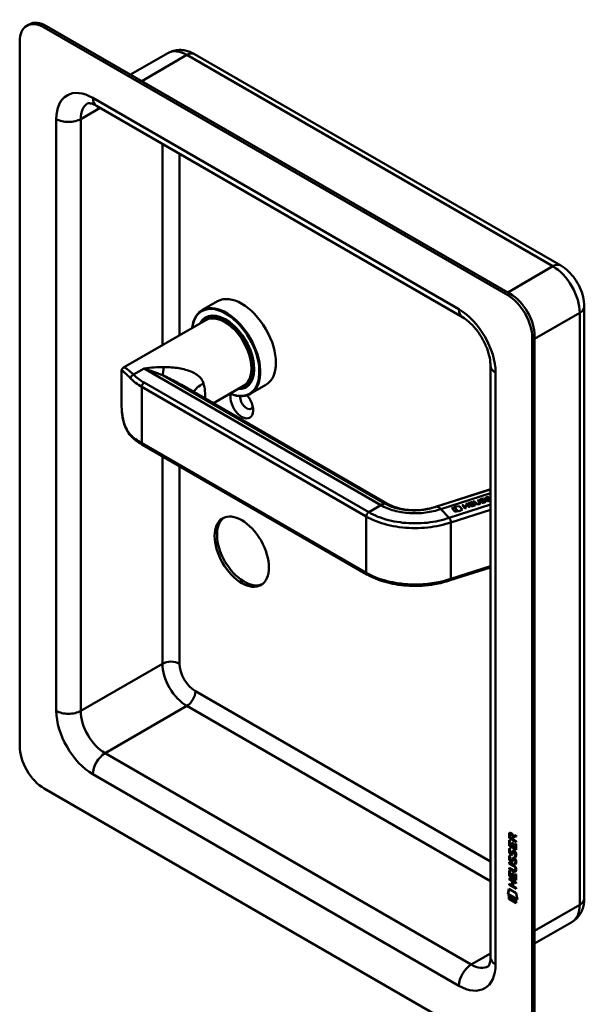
# Model space of a CAD drawing. Header units: millimetres. Extents: x 20 to 833, y 20 to 574.
# Tile 4 of 6: x 365 to 430, y 85 to 199. Entities that reach past the tile are written whole.
import ezdxf

# ---------------------------------------------------------------- set-up
doc = ezdxf.new("R2010")
doc.units = ezdxf.units.MM
doc.header["$LTSCALE"] = 2
doc.layers.add('Sichtbare Kanten(DIN)', color=7, linetype='Continuous', lineweight=50)
doc.layers.add('Sichtbare tangentiale Kanten(DIN)', color=7, linetype='Continuous', lineweight=50)

msp = doc.modelspace()

# ---------------------------------------------------------------- linework, layer by layer
at = {"layer": 'Sichtbare Kanten(DIN)'}
for p, q in [((365.6084, 198.3797), (365.8913, 198.543)), ((421.3485, 167.1547), (367.6084, 198.1816)), ((421.6314, 167.318), (367.8913, 198.3449)), ((364.78, 196.5486), (364.78, 114.8989)), ((377.6334, 192.7203), (381.9547, 195.2152)), ((427.4811, 170.5915), (385.0547, 195.0864)), ((416.1059, 164.6062), (373.6795, 189.1011)), ((387.7187, 166.4523), (385.9085, 165.4072)), ((430.2196, 97.2626), (430.2196, 165.8483)), ((386.465, 164.5738), (386.2953, 164.4758)), ((386.3388, 164.27), (376.8138, 158.7707)), ((424.177, 80.6061), (424.177, 162.2557)), ((424.4598, 80.7694), (424.4598, 162.419)), ((419.3485, 90.404), (419.3485, 158.9898)), ((376.579, 158.2956), (376.579, 154.7861)), ((384.7334, 158.2624), (384.7333, 158.2624)), ((383.5488, 156.764), (407.4648, 142.9561)), ((390.7388, 156.6489), (387.2434, 154.6309)), ((391.065, 156.6064), (390.8953, 156.5084)), ((393.3187, 156.7528), (391.5085, 155.7077)), ((379.005, 149.8252), (405.0265, 134.8016)), ((419.3485, 144.669), (413.0268, 142.6458)), ((419.123, 143.778), (419.1435, 143.7249)), ((419.123, 143.778), (419.123, 143.7714)), ((419.123, 143.7714), (419.141, 143.7247)), ((419.2812, 143.8589), (419.3485, 143.8805)), ((419.3485, 143.7888), (419.2812, 143.8589)), ((419.286, 143.8539), (419.3485, 143.8739)), ((415.1497, 142.63), (415.7064, 142.7276)), ((415.6559, 142.1028), (415.1497, 142.63)), ((415.1551, 142.6244), (415.7064, 142.7211)), ((415.7064, 142.7276), (416.095, 142.3228)), ((415.7064, 142.7276), (415.7064, 142.7211)), ((415.7064, 142.7211), (416.0908, 142.3207)), ((416.0524, 142.8259), (416.1403, 142.854)), ((416.422, 142.4409), (416.0524, 142.8259)), ((416.0572, 142.8209), (416.1403, 142.8475)), ((416.1403, 142.854), (416.301, 142.6866)), ((416.1403, 142.854), (416.1403, 142.8475)), ((416.1403, 142.8475), (416.301, 142.6801)), ((416.301, 142.6866), (416.6643, 142.8029)), ((416.301, 142.6801), (416.6643, 142.7964)), ((416.301, 142.6866), (416.301, 142.6801)), ((416.7104, 142.7549), (416.3471, 142.6386)), ((416.3471, 142.6386), (416.5099, 142.4691)), ((416.3471, 142.6386), (416.3471, 142.6321)), ((416.3471, 142.6321), (416.5051, 142.4675)), ((416.5036, 142.9703), (416.5916, 142.9984)), ((416.6643, 142.8029), (416.5036, 142.9703)), ((416.5084, 142.9653), (416.5916, 142.9919)), ((416.5916, 142.9984), (416.9611, 142.6135)), ((416.5916, 142.9984), (416.5916, 142.9919)), ((416.5916, 142.9919), (416.9563, 142.6119)), ((416.6643, 142.8029), (416.6643, 142.7964)), ((416.8732, 142.5853), (416.7104, 142.7549)), ((416.7768, 143.0575), (417.2442, 143.2071)), ((417.1463, 142.6725), (416.7768, 143.0575)), ((416.7816, 143.0525), (417.2442, 143.2005)), ((417.2893, 143.1601), (416.9098, 143.0387)), ((416.9098, 143.0387), (417.0254, 142.9182)), ((416.9098, 143.0387), (416.9098, 143.0322)), ((416.9098, 143.0322), (417.0254, 142.9117)), ((417.0254, 142.9182), (417.3629, 143.0262)), ((417.0254, 142.9117), (417.3629, 143.0197)), ((417.0254, 142.9182), (417.0254, 142.9117)), ((417.408, 142.9793), (417.0705, 142.8713)), ((417.0705, 142.8713), (417.1892, 142.7476)), ((417.0705, 142.8713), (417.0705, 142.8648)), ((417.0705, 142.8648), (417.1892, 142.7411)), ((417.6185, 142.8236), (417.1463, 142.6725)), ((417.1892, 142.7476), (417.5734, 142.8706)), ((417.1892, 142.7411), (417.5734, 142.864)), ((417.1892, 142.7476), (417.1892, 142.7411)), ((417.2442, 143.2071), (417.2893, 143.1601)), ((417.2442, 143.2071), (417.2442, 143.2005)), ((417.2442, 143.2005), (417.2845, 143.1586)), ((417.3629, 143.0262), (417.408, 142.9793)), ((417.3629, 143.0262), (417.3629, 143.0197)), ((417.3629, 143.0197), (417.4032, 142.9778)), ((417.3774, 143.2497), (417.4654, 143.2778)), ((417.5902, 143.0281), (417.3774, 143.2497)), ((417.3822, 143.2447), (417.4654, 143.2713)), ((417.4654, 143.2778), (417.6812, 143.053)), ((417.4654, 143.2778), (417.4654, 143.2713)), ((417.4654, 143.2713), (417.6812, 143.0465)), ((417.5734, 142.8706), (417.6185, 142.8236)), ((417.5734, 142.8706), (417.5734, 142.864)), ((417.5734, 142.864), (417.6137, 142.8221)), ((417.8287, 143.3941), (417.9166, 143.4222)), ((418.0446, 143.1693), (417.8287, 143.3941)), ((417.8335, 143.3891), (417.9166, 143.4157)), ((417.9166, 143.4222), (418.1294, 143.2006)), ((417.9166, 143.4222), (417.9166, 143.4157)), ((417.9166, 143.4157), (418.1294, 143.1941)), ((417.9755, 142.9921), (417.9777, 142.9929)), ((417.9755, 142.9856), (417.9777, 142.9863)), ((418.0883, 143.0869), (418.0883, 143.0804)), ((418.2172, 143.4225), (418.2172, 143.416)), ((418.2441, 143.4619), (418.241, 143.4597)), ((418.296, 143.3636), (418.296, 143.3571)), ((418.3098, 143.3626), (418.3151, 143.3624)), ((418.3098, 143.356), (418.3151, 143.3558)), ((418.5291, 143.5879), (418.5495, 143.5348)), ((418.5291, 143.5879), (418.5291, 143.5814)), ((418.5291, 143.5814), (418.5471, 143.5346)), ((418.7081, 143.3057), (418.7066, 143.3072)), ((418.7211, 143.2761), (418.7211, 143.2696)), ((418.8112, 143.6126), (418.8112, 143.6061)), ((418.838, 143.652), (418.8349, 143.6497)), ((418.8899, 143.5537), (418.8899, 143.5472)), ((418.9037, 143.5527), (418.9091, 143.5525)), ((418.9037, 143.5461), (418.9091, 143.5459)), ((419.302, 143.4957), (419.3005, 143.4973)), ((419.315, 143.4662), (419.315, 143.4596)), ((414.8762, 142.4615), (415.1426, 142.5468)), ((415.2637, 142.058), (414.8762, 142.4615)), ((414.881, 142.4565), (415.1426, 142.5402)), ((415.1426, 142.5468), (415.53, 142.1432)), ((415.1426, 142.5468), (415.1426, 142.5402)), ((415.1426, 142.5402), (415.5252, 142.1417)), ((415.53, 142.1432), (415.2637, 142.058)), ((416.095, 142.3228), (415.6559, 142.1028)), ((416.5099, 142.4691), (416.422, 142.4409)), ((416.9611, 142.6135), (416.8732, 142.5853)), ((414.678, 134.1188), (419.3485, 135.6135)), ((367.6084, 110), (421.3485, 78.9731)), ((421.5474, 104.6921), (421.5049, 104.6676)), ((421.5049, 104.2386), (421.5049, 104.6676)), ((421.5473, 104.2631), (421.5049, 104.2386)), ((422.3134, 103.7726), (421.5049, 104.2386)), ((421.5055, 103.3466), (421.5051, 104.0014)), ((421.5051, 104.0014), (421.6036, 103.9446)), ((421.5473, 104.2631), (421.5474, 104.6921)), ((422.3133, 103.8216), (421.5473, 104.2631)), ((421.5479, 103.3711), (421.5475, 103.977)), ((421.6035, 104.5965), (421.6037, 104.3063)), ((421.6036, 103.9446), (421.6039, 103.413)), ((421.6037, 104.3063), (421.8915, 104.1404)), ((421.6909, 104.7467), (421.6485, 104.7222)), ((421.8915, 104.1404), (421.8913, 104.4306)), ((421.9339, 104.1649), (421.8915, 104.1404)), ((421.9339, 104.1649), (421.9337, 104.4551)), ((421.9751, 104.5002), (422.3128, 104.5639)), ((422.3129, 104.4221), (421.9902, 104.3613)), ((422.0326, 104.3857), (421.9902, 104.3613)), ((421.9902, 104.3613), (421.9904, 104.0834)), ((421.9904, 104.0834), (422.3133, 103.8973)), ((422.3129, 104.4386), (422.0326, 104.3857)), ((422.3128, 104.5639), (422.3129, 104.4221)), ((422.3133, 103.8973), (422.3134, 103.7726)), ((421.5479, 103.3711), (421.5055, 103.3466)), ((422.314, 102.8805), (421.5055, 103.3466)), ((422.314, 102.9295), (421.5479, 103.3711)), ((421.5544, 103.0657), (421.6503, 102.9778)), ((421.6039, 103.413), (421.857, 103.2671)), ((421.857, 103.2671), (421.8567, 103.7399)), ((421.8567, 103.7399), (421.9552, 103.6831)), ((421.8994, 103.2916), (421.857, 103.2671)), ((421.8994, 103.2916), (421.8991, 103.7154)), ((421.9552, 103.6831), (421.9555, 103.2103)), ((421.9555, 103.2103), (422.2154, 103.0605)), ((422.215, 103.5987), (422.3136, 103.5419)), ((422.2154, 103.0605), (422.215, 103.5987)), ((422.2578, 103.085), (422.2154, 103.0605)), ((422.2578, 103.085), (422.2575, 103.5742)), ((422.3136, 103.5419), (422.314, 102.8805)), ((421.555, 102.2337), (421.6508, 102.1457)), ((421.6106, 102.5985), (421.6126, 102.5917)), ((421.6112, 101.7665), (421.6132, 101.7596)), ((421.8349, 102.4694), (421.7925, 102.4449)), ((421.8355, 101.6374), (421.7931, 101.6129)), ((421.8377, 102.4711), (421.7952, 102.4466)), ((421.8382, 101.6391), (421.7958, 101.6146)), ((421.804, 102.4552), (421.8071, 102.459)), ((421.8046, 101.6232), (421.8077, 101.6269)), ((421.8465, 102.4797), (421.8495, 102.4835)), ((421.847, 101.6477), (421.8501, 101.6514)), ((422.069, 102.689), (422.0266, 102.6646)), ((422.0696, 101.857), (422.0272, 101.8325)), ((422.1, 102.6527), (422.0967, 102.6546)), ((422.1006, 101.8207), (422.0973, 101.8226)), ((422.1425, 102.6772), (422.1, 102.6527)), ((422.143, 101.8452), (422.1006, 101.8207)), ((422.1425, 102.6772), (422.1391, 102.6791)), ((422.143, 101.8452), (422.1397, 101.8471)), ((422.1975, 102.1286), (422.1551, 102.1041)), ((421.5069, 101.3119), (421.5068, 101.4351)), ((421.5068, 101.4351), (421.9723, 101.1667)), ((421.5493, 101.3364), (421.5069, 101.3119)), ((421.9791, 101.0397), (421.5069, 101.3119)), ((421.5073, 100.6797), (421.5072, 100.8029)), ((421.5072, 100.8029), (421.9795, 100.5307)), ((421.5497, 100.7042), (421.5073, 100.6797)), ((421.9728, 100.4114), (421.5073, 100.6797)), ((421.5079, 99.8383), (421.5075, 100.4931)), ((421.5075, 100.4931), (421.606, 100.4363)), ((421.5493, 101.3364), (421.5492, 101.4106)), ((422.0216, 101.0642), (421.5493, 101.3364)), ((421.5497, 100.7042), (421.5497, 100.7785)), ((422.0152, 100.4359), (421.5497, 100.7042)), ((421.5503, 99.8628), (421.5499, 100.4687)), ((421.606, 100.4363), (421.6064, 99.9047)), ((422.1981, 101.2966), (422.1556, 101.2721)), ((422.2162, 100.5151), (422.1738, 100.4906)), ((422.2284, 100.6398), (422.2284, 100.643)), ((422.2708, 100.6643), (422.2708, 100.6675)), ((421.5078, 99.4561), (421.5077, 99.5793)), ((421.5077, 99.5793), (422.3162, 99.1132)), ((421.5502, 99.4806), (421.5078, 99.4561)), ((421.8594, 99.2534), (421.5078, 99.4561)), ((421.5503, 99.8628), (421.5079, 99.8383)), ((422.3164, 99.3722), (421.5079, 99.8383)), ((421.5502, 99.4806), (421.5502, 99.5548)), ((421.9018, 99.2779), (421.5502, 99.4806)), ((422.3164, 99.4212), (421.5503, 99.8628)), ((421.6064, 99.9047), (421.8594, 99.7588)), ((421.8594, 99.7588), (421.8591, 100.2316)), ((421.8591, 100.2316), (421.9576, 100.1748)), ((421.9018, 99.7833), (421.8594, 99.7588)), ((421.9018, 99.2779), (421.8594, 99.2534)), ((421.9018, 99.7833), (421.9015, 100.2071)), ((421.9022, 98.769), (421.9018, 99.2779)), ((421.9576, 100.1748), (421.958, 99.702)), ((421.958, 99.702), (422.2178, 99.5523)), ((422.2174, 100.0904), (422.316, 100.0336)), ((422.2178, 99.5523), (422.2174, 100.0904)), ((422.2602, 99.5768), (422.2178, 99.5523)), ((422.2602, 99.5768), (422.2599, 100.066)), ((422.316, 100.0336), (422.3164, 99.3722)), ((421.3596, 97.7412), (421.4885, 98.3636)), ((421.4021, 97.7657), (421.5219, 98.3444)), ((421.4885, 98.3636), (422.3388, 97.8735)), ((421.5082, 98.9471), (421.8597, 98.7445)), ((421.5082, 98.824), (421.5082, 98.9471)), ((421.5507, 98.8485), (421.5082, 98.824)), ((422.3168, 98.3579), (421.5082, 98.824)), ((421.5507, 98.8485), (421.5506, 98.9227)), ((422.3167, 98.4069), (421.5507, 98.8485)), ((421.8597, 98.7445), (421.8594, 99.2534)), ((421.9022, 98.769), (421.8597, 98.7445)), ((422.0026, 99.2198), (421.9602, 99.1953)), ((422.3163, 98.99), (421.9602, 99.1953)), ((421.9602, 99.1953), (421.9605, 98.6864)), ((421.9605, 98.6864), (422.3167, 98.4811)), ((422.3163, 99.039), (422.0026, 99.2198)), ((422.3162, 99.1132), (422.3163, 98.99)), ((422.3167, 98.4811), (422.3168, 98.3579)), ((421.4021, 97.7657), (421.3596, 97.7412)), ((422.467, 97.1029), (421.3596, 97.7412)), ((422.458, 97.157), (421.4021, 97.7657)), ((421.49, 97.1999), (421.4897, 97.573)), ((421.4897, 97.573), (422.3374, 97.0844)), ((421.5324, 97.2244), (421.49, 97.1999)), ((422.3376, 96.7113), (421.49, 97.1999)), ((421.5324, 97.2244), (421.5322, 97.5485)), ((422.3376, 96.7602), (421.5324, 97.2244)), ((422.3374, 97.0844), (422.3376, 96.7113)), ((422.3388, 97.8735), (422.467, 97.1029)), ((424.4598, 92.0186), (428.7811, 94.5135))]:
    msp.add_line(p, q, dxfattribs=at)
for centre, major_axis, ratio, start_param, end_param in [((367.6084, 194.9156), (-2, 3.4641), 0.57735027, 5.49778714, 7.06858347), ((367.8913, 195.0789), (-2, 3.4641), 0.57735027, 5.49778714, 6.28318531), ((390.5187, 161.6025), (-2.8, 4.8497), 0.57735027, 3.14159267, 6.28318531), ((421.3485, 163.8887), (2, -3.4641), 0.57735027, 0.78539816, 2.35619449), ((421.6314, 164.052), (-2, 3.4641), 0.57735027, 3.92699082, 5.49778714), ((388.7085, 160.5574), (2.8, -4.8497), 0.57735027, 5.61623896, 10.09172431), ((388.6519, 160.5248), (-2.76, 4.7805), 0.57735027, 2.49327607, 6.93150189), ((388.6519, 160.5248), (2.34, -4.053), 0.57735027, 5.93552067, 9.7724426), ((388.5953, 160.4921), (2.3, -3.9837), 0.57735027, 5.98722239, 9.72074088), ((388.5388, 160.4594), (-2.26, 3.9144), 0.57735027, 2.91065117, 6.51412679), ((388.6802, 160.5411), (-2.32, 4.0184), 0.57735027, 5.50208825, 6.53893785), ((388.8216, 160.6227), (-2.32, 4.0184), 0.57735027, 0.03048346, 0.13720341), ((388.5388, 160.4594), (-2.2, 3.8105), 0.57735027, 3.14159265, 6.28318531), ((388.765, 160.5901), (-2.3, 3.9837), 0.57735027, 6.06313288, 6.28318531), ((388.6802, 160.5411), (2.32, -4.0184), 0.57735027, 6.02743276, 7.06428236), ((388.8216, 160.6227), (2.32, -4.0184), 0.57735027, 6.14598189, 6.25270185), ((388.765, 160.5901), (2.3, -3.9837), 0.57735027, 0, 0.22005243), ((390.5187, 154.5807), (0.93, -1.6108), 0.57735027, 3.65889986, 8.13845164), ((391.0844, 154.9073), (0.53, -0.918), 0.57735027, 3.79623485, 6.73908916), ((418.1878, 143.8916), (-0.513, -0.9289), 0.57044005, 6.10773406, 6.82607341), ((419.5662, 147.629), (-1.792, -4.6392), 0.21759391, 6.18185342, 6.45678642), ((419.5662, 147.6224), (-1.792, -4.6392), 0.21759391, 6.18185342, 6.45678642), ((416.5451, 143.3656), (1.6408, -0.2935), 0.23100168, 5.87236943, 6.59083334), ((416.5451, 143.3591), (1.6408, -0.2935), 0.23100168, 0.04965528, 0.30764804), ((418.5287, 143.4206), (0.3115, -0.0022), 0.31273393, 2.75079213, 3.20862344), ((418.5287, 143.414), (0.3115, -0.0022), 0.31273393, 3.14375435, 3.20862344), ((419.2018, 143.5309), (0.9803, 0.1007), 0.13065584, 2.85365938, 2.91280036), ((418.3079, 143.3723), (0.0452, -0.0025), 0.2117073, 4.45738224, 4.76546038), ((418.3079, 143.3657), (0.0452, -0.0025), 0.2117073, 4.45738224, 4.76546038), ((418.2301, 143.2684), (0.491, 0.0083), 0.26544449, 5.98741042, 6.50910321), ((418.2301, 143.2618), (0.491, 0.0083), 0.26544449, 5.98741042, 6.27868495), ((419.1196, 143.611), (-0.3084, 0.0017), 0.31401218, 5.89000376, 6.35029747), ((419.1196, 143.6045), (-0.3084, 0.0017), 0.31401218, 0.00176756, 0.06711216), ((419.7271, 143.7141), (-0.912, -0.0943), 0.13647135, 5.98293984, 6.04389921), ((418.9019, 143.5623), (-0.0452, 0.0025), 0.21170729, 1.31578959, 1.62386773), ((418.9019, 143.5558), (-0.0452, 0.0025), 0.21170729, 1.31578959, 1.62386773), ((418.8234, 143.4584), (-0.4916, -0.0083), 0.26524189, 2.84596551, 3.36735331), ((418.8234, 143.4519), (-0.4916, -0.0083), 0.26524189, 2.84596551, 3.13710183), ((390.8015, 137.5975), (-2.23, 3.8625), 0.57735027, 0.06346023, 3.07813242), ((367.6084, 113.2659), (-2, 3.4641), 0.57735027, 0.78539816, 2.35619449), ((421.9372, 104.1521), (0.2856, -0.5718), 0.30180534, 2.71345141, 3.68619586), ((421.9796, 104.1766), (0.2856, -0.5718), 0.30180534, 2.71345141, 3.15983227), ((421.5433, 104.3524), (-0.0333, -0.5228), 0.85384469, 1.91141321, 2.74222074), ((421.9672, 103.4091), (-0.2768, -0.9181), 0.28071951, 5.81130809, 5.87226747), ((421.992, 102.6438), (-0.3024, -0.9831), 0.26985132, 5.83210382, 5.89124479), ((421.821, 102.7367), (-0.059, -0.2996), 0.72085471, 5.35322263, 5.81351633), ((421.8238, 101.9062), (-0.0619, -0.3012), 0.72176837, 5.36183993, 5.81967124), ((421.7875, 102.4727), (-0.0247, -0.0326), 0.58314847, 1.16585626, 1.4739344), ((421.7881, 101.6407), (-0.0247, -0.0326), 0.58314848, 1.16585625, 1.47393439), ((421.8299, 102.4972), (-0.0247, -0.0326), 0.58314847, 1.16585626, 1.4739344), ((421.8305, 101.6652), (-0.0247, -0.0326), 0.58314848, 1.16585625, 1.47393439), ((421.9142, 102.2087), (-0.1444, -0.4628), 0.61391717, 2.46783153, 2.98921933), ((421.9151, 101.3772), (-0.1439, -0.4623), 0.61422406, 2.46708593, 2.98877872), ((421.9566, 102.2332), (-0.1444, -0.4628), 0.61391717, 2.46783153, 2.98921933), ((421.9576, 101.4017), (-0.1439, -0.4623), 0.61422406, 2.46708593, 2.98877872), ((420.8936, 100.2611), (1.3873, 0.5672), 0.64287829, 6.02737621, 6.74584012), ((420.8915, 102.5629), (1.3553, -2.2), 0.2164349, 5.90243854, 6.62077789), ((415.5916, 110.9381), (6.5848, -10.4459), 0.07941627, 6.13376603, 6.40869903), ((420.934, 102.5874), (1.3553, -2.2), 0.2164349, 5.90243854, 6.23321416), ((415.634, 110.9626), (6.5848, -10.4459), 0.07941627, 6.28009825, 6.40869903)]:
    msp.add_ellipse(centre, major_axis=major_axis, ratio=ratio, start_param=start_param, end_param=end_param, dxfattribs=at)
msp.add_ellipse((390.5187, 137.4342), major_axis=(-2.23, 3.8625), ratio=0.57735027, dxfattribs=at)
for points, knots in [([(385.0547, 195.0864), (384.8878, 195.1828), (384.7125, 195.269), (384.3427, 195.4148), (384.1481, 195.4746), (383.7384, 195.5574), (383.5231, 195.5804), (383.0774, 195.5755), (382.847, 195.5472), (382.3901, 195.4277), (382.1642, 195.3361), (381.9547, 195.2152)], [1.570796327, 1.570796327, 1.570796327, 1.570796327, 1.727875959, 1.727875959, 1.884955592, 1.884955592, 2.042035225, 2.042035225, 2.199114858, 2.199114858, 2.35619449, 2.35619449, 2.35619449, 2.35619449]), ([(373.6795, 189.1011), (373.5359, 189.184), (373.4015, 189.2483), (373.1623, 189.3427), (373.0575, 189.3727), (372.8867, 189.4072), (372.821, 189.4118), (372.7297, 189.4108), (372.7043, 189.4056), (372.6794, 189.3991), (372.6795, 189.3982), (372.6795, 189.3982)], [1.570796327, 1.570796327, 1.570796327, 1.570796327, 1.727875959, 1.727875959, 1.884955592, 1.884955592, 2.042035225, 2.042035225, 2.199114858, 2.199114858, 2.35619449, 2.35619449, 2.35619449, 2.35619449]), ([(430.2196, 165.8483), (430.2196, 166.2339), (430.1683, 166.6114), (429.9899, 167.3482), (429.8623, 167.7075), (429.5433, 168.3988), (429.3517, 168.7306), (428.9126, 169.3525), (428.6652, 169.6427), (428.1163, 170.1655), (427.815, 170.3987), (427.4811, 170.5915)], [0, 0, 0, 0, 0.31415927, 0.31415927, 0.62831853, 0.62831853, 0.9424778, 0.9424778, 1.25663706, 1.25663706, 1.57079633, 1.57079633, 1.57079633, 1.57079633]), ([(419.3485, 158.9898), (419.3485, 159.2506), (419.3198, 159.5542), (419.1893, 160.2268), (419.0839, 160.5983), (418.7945, 161.3661), (418.6077, 161.7627), (418.1699, 162.5278), (417.9182, 162.8957), (417.3859, 163.553), (417.1056, 163.8431), (416.5784, 164.3004), (416.331, 164.4762), (416.1059, 164.6062)], [0, 0, 0, 0, 0.2471265, 0.2471265, 0.50760913, 0.50760913, 0.77855804, 0.77855804, 1.053397, 1.053397, 1.32461508, 1.32461508, 1.57079633, 1.57079633, 1.57079633, 1.57079633]), ([(376.5792, 158.3018), (376.5792, 158.3572), (376.5806, 158.4182), (376.6173, 158.5418), (376.6374, 158.5896), (376.704, 158.6862), (376.7557, 158.7364), (376.8146, 158.7704)], [0, 0, 0, 0, 0.133471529, 0.133471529, 0.204674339, 0.204674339, 0.280520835, 0.280520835, 0.280520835, 0.280520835]), ([(377.6844, 150.8287), (377.4592, 151.0597), (377.2699, 151.3453), (376.9524, 152.0137), (376.8299, 152.4099), (376.6451, 153.3256), (376.5965, 153.8658), (376.5803, 154.53), (376.579, 154.6459), (376.5789, 154.7623)], [0.00602369, 0.00602369, 0.00602369, 0.00602369, 0.3206976, 0.3206976, 0.6697709, 0.6697709, 1.08849155, 1.08849155, 1.17641264, 1.17641264, 1.17641264, 1.17641264]), ([(379.005, 149.8252), (378.9042, 149.8833), (378.806, 149.9432), (378.6147, 150.0661), (378.5216, 150.1291), (378.341, 150.2584), (378.2534, 150.3246), (378.084, 150.46), (378.0021, 150.5292), (377.8444, 150.6705), (377.7686, 150.7426), (377.6959, 150.8161)], [1.570796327, 1.570796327, 1.570796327, 1.570796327, 1.62405513, 1.62405513, 1.677313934, 1.677313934, 1.730572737, 1.730572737, 1.78383154, 1.78383154, 1.837090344, 1.837090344, 1.837090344, 1.837090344]), ([(407.4794, 142.948), (407.6855, 142.8291), (407.9318, 142.7145), (408.5121, 142.5029), (408.8629, 142.4097), (409.6164, 142.2786), (410.0287, 142.2418), (410.8649, 142.2326), (411.2987, 142.2635), (412.1171, 142.3909), (412.5091, 142.4868), (412.9305, 142.6149), (412.9794, 142.6301), (413.028, 142.6457)], [0, 0, 0, 0, 0.24742777, 0.24742777, 0.53699379, 0.53699379, 0.84346964, 0.84346964, 1.16420501, 1.16420501, 1.48587768, 1.48587768, 1.52835448, 1.52835448, 1.52835448, 1.52835448]), ([(418.0446, 143.1693), (418.064, 143.149), (418.0806, 143.1262), (418.0893, 143.0908), (418.0891, 143.0782), (418.08, 143.0542), (418.0717, 143.0433), (418.0462, 143.0221), (418.0287, 143.0125), (417.9992, 143.0002), (417.9886, 142.9964), (417.9777, 142.9929)], [0, 0, 0, 0, 0.0301307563, 0.0301307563, 0.0464310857, 0.0464310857, 0.0620727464, 0.0620727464, 0.0799743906, 0.0799743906, 0.0892973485, 0.0892973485, 0.0892973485, 0.0892973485]), ([(417.9777, 142.9863), (417.9886, 142.9898), (417.9992, 142.9937), (418.0287, 143.006), (418.0462, 143.0155), (418.0717, 143.0368), (418.08, 143.0476), (418.0871, 143.0663), (418.0883, 143.0734), (418.0883, 143.0804)], [0, 0, 0, 0, 0.009336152, 0.009336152, 0.0272631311, 0.0272631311, 0.0429269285, 0.0429269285, 0.0521380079, 0.0521380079, 0.0521380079, 0.0521380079]), ([(414.6789, 134.1196), (414.1011, 133.9347), (413.4942, 133.7659), (411.9225, 133.493), (410.9169, 133.4318), (409.0841, 133.5217), (408.2264, 133.6474), (406.6364, 134.0521), (405.8853, 134.3375), (405.1659, 134.7229), (405.095, 134.7623), (405.0254, 134.8025)], [0, 0, 0, 0, 0.49541168, 0.49541168, 1.22873196, 1.22873196, 1.87475862, 1.87475862, 2.52705576, 2.52705576, 2.59964665, 2.59964665, 2.59964665, 2.59964665]), ([(422.2284, 100.643), (422.2284, 100.6582), (422.2277, 100.674), (422.223, 100.7208), (422.2166, 100.7531), (422.1955, 100.8145), (422.1824, 100.8421), (422.1484, 100.8962), (422.1283, 100.9208), (422.0669, 100.9834), (422.0218, 101.0151), (421.9791, 101.0397)], [0, 0, 0, 0, 0.014004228, 0.014004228, 0.040894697, 0.040894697, 0.064390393, 0.064390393, 0.08887549, 0.08887549, 0.134135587, 0.134135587, 0.134135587, 0.134135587]), ([(422.2708, 100.6675), (422.2708, 100.6827), (422.2701, 100.6985), (422.2654, 100.7453), (422.2591, 100.7776), (422.2379, 100.839), (422.2248, 100.8666), (422.1908, 100.9207), (422.1708, 100.9453), (422.1093, 101.0079), (422.0642, 101.0396), (422.0216, 101.0642)], [0, 0, 0, 0, 0.014004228, 0.014004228, 0.040894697, 0.040894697, 0.064390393, 0.064390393, 0.08887549, 0.08887549, 0.134135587, 0.134135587, 0.134135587, 0.134135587]), ([(428.7811, 94.5135), (428.9906, 94.6345), (429.1828, 94.7844), (429.5148, 95.1203), (429.6545, 95.3057), (429.8816, 95.6892), (429.9693, 95.8872), (430.1025, 96.2834), (430.148, 96.4818), (430.2066, 96.875), (430.2196, 97.0698), (430.2196, 97.2626)], [5.497787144, 5.497787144, 5.497787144, 5.497787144, 5.654866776, 5.654866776, 5.811946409, 5.811946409, 5.969026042, 5.969026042, 6.126105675, 6.126105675, 6.283185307, 6.283185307, 6.283185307, 6.283185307]), ([(419.1059, 89.3894), (419.1059, 89.3894), (419.1066, 89.3889), (419.1247, 89.4072), (419.1419, 89.4266), (419.1884, 89.5052), (419.2173, 89.5644), (419.2728, 89.7296), (419.2992, 89.8353), (419.3371, 90.0897), (419.3485, 90.2382), (419.3485, 90.404)], [5.497787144, 5.497787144, 5.497787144, 5.497787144, 5.654866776, 5.654866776, 5.811946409, 5.811946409, 5.969026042, 5.969026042, 6.126105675, 6.126105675, 6.283185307, 6.283185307, 6.283185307, 6.283185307])]:
    msp.add_open_spline(points, degree=3, knots=knots, dxfattribs=at)
for points in [[(376.5794, 158.2955), (376.5794, 158.2976), (376.5794, 158.2997), (376.5794, 158.3018)], [(376.579, 154.7623), (376.579, 154.7702), (376.579, 154.7782), (376.579, 154.7861)], [(418.9393, 143.7545), (418.9741, 143.7625), (419.0277, 143.7724), (419.0772, 143.7758)], [(418.9393, 143.748), (418.9741, 143.756), (419.0277, 143.7659), (419.0772, 143.7693)], [(419.0772, 143.7758), (419.0913, 143.7769), (419.123, 143.778), (419.123, 143.778)], [(419.0772, 143.7693), (419.0913, 143.7703), (419.123, 143.7714), (419.123, 143.7714)], [(418.1334, 143.3843), (418.1122, 143.4168), (418.1163, 143.4586), (418.1684, 143.494)], [(418.1215, 143.4191), (418.1227, 143.4419), (418.1366, 143.4659), (418.1684, 143.4875)], [(418.1505, 143.3625), (418.1377, 143.3762), (418.1366, 143.3795), (418.1334, 143.3843)], [(418.3167, 143.3053), (418.2529, 143.3051), (418.1906, 143.3195), (418.1505, 143.3625)], [(418.1684, 143.494), (418.2128, 143.5242), (418.2634, 143.5455), (418.3454, 143.5644)], [(418.1684, 143.4875), (418.2128, 143.5177), (418.2634, 143.539), (418.3454, 143.5579)], [(418.2179, 143.4162), (418.2229, 143.3919), (418.2557, 143.3693), (418.296, 143.3636)], [(418.2179, 143.4097), (418.2229, 143.3854), (418.2557, 143.3627), (418.296, 143.3571)], [(418.4212, 143.5209), (418.354, 143.5107), (418.3009, 143.4948), (418.2581, 143.4708)], [(418.3151, 143.3624), (418.3496, 143.3613), (418.3951, 143.3659), (418.4594, 143.3768)], [(418.3151, 143.3558), (418.3496, 143.3548), (418.3951, 143.3593), (418.4594, 143.3703)], [(418.4682, 143.3199), (418.4052, 143.3093), (418.3587, 143.3054), (418.3167, 143.3053)], [(418.3454, 143.5644), (418.3801, 143.5724), (418.4337, 143.5823), (418.4833, 143.5857)], [(418.3454, 143.5579), (418.3801, 143.5659), (418.4337, 143.5758), (418.4833, 143.5792)], [(418.364, 143.1615), (418.364, 143.1615), (418.4432, 143.1597), (418.5172, 143.173)], [(418.3915, 143.1054), (418.3899, 143.1085), (418.364, 143.1615), (418.364, 143.1615)], [(418.3672, 143.1549), (418.3828, 143.1547), (418.452, 143.1547), (418.5172, 143.1665)], [(418.5881, 143.1288), (418.507, 143.1081), (418.4097, 143.1048), (418.3915, 143.1054)], [(418.5495, 143.5348), (418.5495, 143.5348), (418.4578, 143.5265), (418.4212, 143.5209)], [(418.4594, 143.3768), (418.556, 143.393), (418.6185, 143.395), (418.6758, 143.3886)], [(418.4594, 143.3703), (418.556, 143.3865), (418.6185, 143.3885), (418.6758, 143.382)], [(418.5208, 143.3282), (418.5128, 143.327), (418.4689, 143.32), (418.4682, 143.3199)], [(418.4833, 143.5857), (418.4973, 143.5868), (418.529, 143.5879), (418.5291, 143.5879)], [(418.4833, 143.5792), (418.4973, 143.5803), (418.529, 143.5814), (418.5291, 143.5814)], [(418.5172, 143.173), (418.6038, 143.1886), (418.6681, 143.2093), (418.7004, 143.2383)], [(418.5172, 143.1665), (418.6038, 143.1821), (418.6681, 143.2028), (418.7004, 143.2318)], [(418.644, 143.3349), (418.6142, 143.3378), (418.5741, 143.3356), (418.5208, 143.3282)], [(418.6519, 143.1466), (418.6321, 143.1403), (418.6113, 143.1348), (418.5881, 143.1288)], [(418.7066, 143.3072), (418.6908, 143.3236), (418.6735, 143.3313), (418.644, 143.3349)], [(418.7868, 143.2187), (418.7589, 143.1904), (418.7148, 143.1668), (418.6519, 143.1466)], [(418.6758, 143.3886), (418.7135, 143.3843), (418.7473, 143.3721), (418.7761, 143.3498)], [(418.6758, 143.382), (418.7135, 143.3778), (418.7473, 143.3656), (418.7761, 143.3432)], [(418.7274, 143.5744), (418.7061, 143.6069), (418.7103, 143.6487), (418.7623, 143.6841)], [(418.7154, 143.6092), (418.7166, 143.632), (418.7306, 143.656), (418.7623, 143.6776)], [(418.7444, 143.5526), (418.7317, 143.5662), (418.7305, 143.5696), (418.7274, 143.5744)], [(418.9107, 143.4953), (418.8468, 143.4952), (418.7846, 143.5096), (418.7444, 143.5526)], [(418.7623, 143.6841), (418.8067, 143.7143), (418.8574, 143.7356), (418.9393, 143.7545)], [(418.7623, 143.6776), (418.8067, 143.7077), (418.8574, 143.7291), (418.9393, 143.748)], [(418.7761, 143.3498), (418.8223, 143.314), (418.8355, 143.2684), (418.7868, 143.2187)], [(418.7761, 143.3432), (418.8009, 143.324), (418.8162, 143.3019), (418.8175, 143.2779)], [(418.8118, 143.6063), (418.8169, 143.582), (418.8496, 143.5593), (418.8899, 143.5537)], [(418.8118, 143.5997), (418.8169, 143.5755), (418.8496, 143.5528), (418.8899, 143.5472)], [(419.0151, 143.711), (418.9479, 143.7008), (418.8949, 143.6848), (418.8521, 143.6608)], [(418.9091, 143.5525), (418.9435, 143.5514), (418.989, 143.556), (419.0533, 143.5669)], [(418.9091, 143.5459), (418.9435, 143.5449), (418.989, 143.5494), (419.0533, 143.5604)], [(419.0621, 143.51), (418.9992, 143.4994), (418.9526, 143.4954), (418.9107, 143.4953)], [(418.9579, 143.3516), (418.9579, 143.3516), (419.0372, 143.3497), (419.1112, 143.3631)], [(418.9854, 143.2955), (418.9839, 143.2986), (418.9579, 143.3516), (418.9579, 143.3516)], [(418.9611, 143.345), (418.9767, 143.3448), (419.046, 143.3448), (419.1112, 143.3565)], [(419.182, 143.3189), (419.1009, 143.2982), (419.0036, 143.2948), (418.9854, 143.2955)], [(419.1435, 143.7249), (419.1434, 143.7249), (419.0518, 143.7166), (419.0151, 143.711)], [(419.0533, 143.5669), (419.1499, 143.5831), (419.2124, 143.5851), (419.2697, 143.5786)], [(419.0533, 143.5604), (419.1499, 143.5765), (419.2124, 143.5786), (419.2697, 143.5721)], [(419.1148, 143.5183), (419.1068, 143.5171), (419.0628, 143.51), (419.0621, 143.51)], [(419.1112, 143.3631), (419.1978, 143.3787), (419.2621, 143.3994), (419.2943, 143.4284)], [(419.1112, 143.3565), (419.1978, 143.3722), (419.2621, 143.3928), (419.2943, 143.4219)], [(419.2379, 143.525), (419.2081, 143.5279), (419.1681, 143.5257), (419.1148, 143.5183)], [(419.2459, 143.3367), (419.2261, 143.3304), (419.2052, 143.3249), (419.182, 143.3189)], [(419.3005, 143.4973), (419.2848, 143.5137), (419.2674, 143.5214), (419.2379, 143.525)], [(419.3485, 143.3827), (419.3224, 143.3655), (419.2884, 143.3503), (419.2459, 143.3367)], [(419.2697, 143.5786), (419.2985, 143.5754), (419.3248, 143.5676), (419.3485, 143.5542)], [(419.2697, 143.5721), (419.2985, 143.5689), (419.3248, 143.5611), (419.3485, 143.5476)], [(421.5049, 104.6676), (421.5087, 104.8096), (421.5741, 104.9229), (421.7475, 104.823)], [(421.5474, 104.6921), (421.5492, 104.7606), (421.5654, 104.8225), (421.6011, 104.8569)], [(421.8913, 104.4306), (421.8912, 104.5198), (421.8665, 104.6404), (421.749, 104.7081)], [(421.9337, 104.4551), (421.9337, 104.5443), (421.9089, 104.6649), (421.7914, 104.7326)], [(421.5201, 102.6026), (421.4944, 102.696), (421.4861, 102.777), (421.4979, 102.8774)], [(421.4979, 102.8774), (421.5028, 102.92), (421.5144, 102.9809), (421.5344, 103.026)], [(421.5626, 102.6271), (421.5368, 102.7205), (421.5286, 102.8014), (421.5403, 102.9019)], [(421.5344, 103.026), (421.5399, 103.039), (421.5544, 103.0657), (421.5544, 103.0657)], [(421.5403, 102.9019), (421.5451, 102.9433), (421.5562, 103.002), (421.5752, 103.0467)], [(421.6066, 102.8512), (421.5886, 102.7791), (421.587, 102.7068), (421.6036, 102.6267)], [(421.6503, 102.9778), (421.6502, 102.9778), (421.6165, 102.8906), (421.6066, 102.8512)], [(421.8579, 102.599), (421.8816, 102.7055), (421.9104, 102.758), (421.9502, 102.7897)], [(421.9004, 102.6235), (421.9217, 102.72), (421.9474, 102.7721), (421.9816, 102.8046)], [(421.9502, 102.7897), (421.9764, 102.8107), (422.0133, 102.8131), (422.0641, 102.7917)], [(422.0641, 102.7917), (422.1453, 102.7574), (422.2254, 102.6786), (422.2803, 102.5437)], [(422.1391, 102.6791), (422.1083, 102.6969), (422.088, 102.7), (422.069, 102.689)], [(421.5207, 101.7705), (421.495, 101.864), (421.4867, 101.9449), (421.4984, 102.0454)], [(421.4984, 102.0454), (421.5034, 102.088), (421.515, 102.1489), (421.535, 102.1939)], [(421.6785, 102.361), (421.6153, 102.4081), (421.5503, 102.493), (421.5201, 102.6026)], [(421.6791, 101.5289), (421.6159, 101.5761), (421.5509, 101.6609), (421.5207, 101.7705)], [(421.5631, 101.795), (421.5374, 101.8885), (421.5291, 101.9694), (421.5409, 102.0699)], [(421.535, 102.1939), (421.5405, 102.2069), (421.555, 102.2337), (421.555, 102.2337)], [(421.5409, 102.0699), (421.5457, 102.1113), (421.5568, 102.17), (421.5758, 102.2146)], [(421.721, 102.3855), (421.6578, 102.4326), (421.5927, 102.5175), (421.5626, 102.6271)], [(421.7215, 101.5534), (421.6583, 101.6005), (421.5933, 101.6854), (421.5631, 101.795)], [(421.6072, 102.0192), (421.5892, 101.947), (421.5875, 101.8747), (421.6042, 101.7946)], [(421.6508, 102.1457), (421.6508, 102.1457), (421.617, 102.0585), (421.6072, 102.0192)], [(421.6706, 102.4888), (421.7122, 102.4453), (421.7655, 102.4263), (421.7952, 102.4466)], [(421.6712, 101.6567), (421.7128, 101.6133), (421.7661, 101.5943), (421.7958, 101.6146)], [(421.7223, 102.3316), (421.6938, 102.3484), (421.6879, 102.354), (421.6785, 102.361)], [(421.7647, 102.3561), (421.7363, 102.3729), (421.7303, 102.3785), (421.721, 102.3855)], [(421.7653, 101.5241), (421.7368, 101.5409), (421.7309, 101.5465), (421.7215, 101.5534)], [(421.8997, 102.3486), (421.8672, 102.2987), (421.8121, 102.2786), (421.7223, 102.3316)], [(421.8828, 102.3278), (421.8488, 102.3199), (421.8068, 102.3313), (421.7647, 102.3561)], [(421.8071, 102.459), (421.8265, 102.4836), (421.8425, 102.5278), (421.8579, 102.599)], [(421.8077, 101.6269), (421.827, 101.6516), (421.8431, 101.6958), (421.8585, 101.767)], [(421.8349, 102.4694), (421.8358, 102.4699), (421.8368, 102.4705), (421.8377, 102.4711)], [(421.8355, 101.6374), (421.8364, 101.6379), (421.8373, 101.6385), (421.8382, 101.6391)], [(421.8495, 102.4835), (421.8689, 102.5081), (421.8849, 102.5523), (421.9004, 102.6235)], [(421.8501, 101.6514), (421.8695, 101.6761), (421.8855, 101.7202), (421.9009, 101.7915)], [(421.8585, 101.767), (421.8821, 101.8735), (421.9109, 101.9259), (421.9508, 101.9577)], [(421.954, 102.4946), (421.9387, 102.425), (421.9211, 102.3813), (421.8997, 102.3486)], [(421.9546, 101.6626), (421.9393, 101.593), (421.9217, 101.5492), (421.9003, 101.5165)], [(421.9009, 101.7915), (421.9223, 101.8879), (421.948, 101.94), (421.9822, 101.9726)], [(421.9508, 101.9577), (421.977, 101.9786), (422.0138, 101.981), (422.0646, 101.9596)], [(421.9677, 102.5516), (421.9655, 102.543), (421.9542, 102.4952), (421.954, 102.4946)], [(421.9683, 101.7196), (421.9661, 101.711), (421.9548, 101.6632), (421.9546, 101.6626)], [(422.0201, 102.6602), (422.0001, 102.6428), (421.983, 102.6075), (421.9677, 102.5516)], [(422.0207, 101.8282), (422.0007, 101.8107), (421.9836, 101.7754), (421.9683, 101.7196)], [(422.0967, 102.6546), (422.0623, 102.6745), (422.041, 102.676), (422.0201, 102.6602)], [(422.0973, 101.8226), (422.0629, 101.8424), (422.0416, 101.844), (422.0207, 101.8282)], [(422.0646, 101.9596), (422.1459, 101.9254), (422.2259, 101.8466), (422.2808, 101.7117)], [(422.1397, 101.8471), (422.1088, 101.8649), (422.0885, 101.868), (422.0696, 101.857)], [(422.1551, 102.1041), (422.1551, 102.1041), (422.1987, 102.162), (422.2153, 102.2454)], [(422.2594, 102.0158), (422.2536, 102.0206), (422.1551, 102.1041), (422.1551, 102.1041)], [(422.1975, 102.1286), (422.1975, 102.1286), (422.2412, 102.1865), (422.2577, 102.2699)], [(422.2819, 102.0571), (422.2515, 102.0829), (422.1975, 102.1286), (422.1975, 102.1286)], [(422.2153, 102.2454), (422.2346, 102.3431), (422.2344, 102.4333), (422.2043, 102.5151)], [(422.2159, 101.4134), (422.2352, 101.511), (422.235, 101.6013), (422.2049, 101.6831)], [(422.2577, 102.2699), (422.2771, 102.3676), (422.2769, 102.4578), (422.2467, 102.5396)], [(422.2583, 101.4379), (422.2776, 101.5355), (422.2774, 101.6258), (422.2473, 101.7076)], [(422.3226, 102.214), (422.3143, 102.1106), (422.2698, 102.0286), (422.2594, 102.0158)], [(422.2803, 102.5437), (422.3115, 102.4667), (422.3268, 102.3864), (422.3268, 102.2983)], [(422.2808, 101.7117), (422.312, 101.6347), (422.3273, 101.5544), (422.3274, 101.4663)], [(422.3268, 102.2983), (422.3269, 102.2705), (422.325, 102.2436), (422.3226, 102.214)], [(421.7229, 101.4996), (421.6944, 101.5164), (421.6885, 101.522), (421.6791, 101.5289)], [(421.9003, 101.5165), (421.8678, 101.4667), (421.8127, 101.4466), (421.7229, 101.4996)], [(421.8835, 101.4956), (421.8531, 101.488), (421.8144, 101.4951), (421.7653, 101.5241)], [(422.1556, 101.2721), (422.1557, 101.2721), (422.1993, 101.3299), (422.2159, 101.4134)], [(422.26, 101.1837), (422.2542, 101.1886), (422.1557, 101.2721), (422.1556, 101.2721)], [(422.1981, 101.2966), (422.1981, 101.2966), (422.2417, 101.3544), (422.2583, 101.4379)], [(422.2824, 101.2251), (422.2521, 101.2508), (422.1981, 101.2966), (422.1981, 101.2966)], [(422.3232, 101.382), (422.3149, 101.2786), (422.2703, 101.1966), (422.26, 101.1837)], [(422.3274, 101.4663), (422.3274, 101.4385), (422.3256, 101.4116), (422.3232, 101.382)]]:
    msp.add_open_spline(points, degree=3, dxfattribs=at)
at = {"layer": 'Sichtbare tangentiale Kanten(DIN)'}
for p, q in [((367.6084, 198.1816), (367.8913, 198.3449)), ((378.9221, 191.9762), (384.1547, 194.9973)), ((384.1547, 194.9973), (426.5811, 170.5024)), ((373.2653, 190.0166), (415.6917, 165.5217)), ((371.8511, 187.5671), (374.0937, 188.8619)), ((369.0226, 118.9814), (369.0226, 187.5671)), ((371.8511, 187.5671), (371.8511, 118.9814)), ((381.3263, 161.376), (381.3263, 184.6862)), ((383.3062, 183.5431), (383.3062, 162.5191)), ((421.3485, 167.4813), (426.5811, 170.5024)), ((421.6314, 167.318), (421.3485, 167.1547)), ((424.4598, 162.0924), (429.6924, 165.1135)), ((429.6924, 165.1135), (429.6924, 96.5278)), ((424.177, 162.2557), (424.4598, 162.419)), ((379.205, 158.6632), (377.9802, 157.956)), ((379.205, 158.6632), (406.6407, 142.8231)), ((381.3567, 157.8718), (407.1121, 143.0019)), ((419.9343, 158.1733), (419.9343, 89.5875)), ((378.9221, 156.5403), (404.9437, 141.5167)), ((378.9221, 150.0083), (378.9221, 156.5403)), ((405.2265, 142.0066), (379.205, 157.0302)), ((404.9437, 134.9848), (378.9221, 150.0083)), ((381.3263, 124.4519), (381.3263, 148.485)), ((383.3062, 147.3419), (383.3062, 124.4519)), ((413.1017, 142.6545), (419.3485, 144.6536)), ((413.5865, 142.3683), (419.3485, 144.2123)), ((419.0772, 143.7758), (419.0772, 143.7693)), ((405.2265, 142.0066), (406.6407, 142.8231)), ((419.3485, 142.8921), (414.5561, 141.3583)), ((417.6812, 143.053), (417.6812, 143.0465)), ((417.9755, 142.9921), (417.9755, 142.9856)), ((417.9777, 142.9929), (417.9777, 142.9863)), ((418.1294, 143.2006), (418.1294, 143.1941)), ((418.1684, 143.494), (418.1684, 143.4875)), ((418.2179, 143.4162), (418.2179, 143.4097)), ((418.3098, 143.3626), (418.3098, 143.356)), ((418.3151, 143.3624), (418.3151, 143.3558)), ((418.3454, 143.5644), (418.3454, 143.5579)), ((418.4594, 143.3768), (418.4594, 143.3703)), ((418.4833, 143.5857), (418.4833, 143.5792)), ((418.5172, 143.173), (418.5172, 143.1665)), ((418.6758, 143.3886), (418.6758, 143.382)), ((418.7004, 143.2383), (418.7004, 143.2318)), ((418.7623, 143.6841), (418.7623, 143.6776)), ((418.7761, 143.3498), (418.7761, 143.3432)), ((418.8118, 143.6063), (418.8118, 143.5997)), ((418.9037, 143.5527), (418.9037, 143.5461)), ((418.9091, 143.5525), (418.9091, 143.5459)), ((418.9393, 143.7545), (418.9393, 143.748)), ((419.0533, 143.5669), (419.0533, 143.5604)), ((419.1112, 143.3631), (419.1112, 143.3565)), ((419.2697, 143.5786), (419.2697, 143.5721)), ((419.2943, 143.4284), (419.2943, 143.4219)), ((404.9437, 134.9848), (404.9437, 141.5167)), ((413.5865, 142.3683), (414.5561, 141.3583)), ((414.75, 140.8298), (419.3485, 142.3014)), ((414.75, 140.8298), (414.75, 134.2978)), ((419.3485, 135.7694), (414.75, 134.2978)), ((371.8511, 118.9814), (381.3263, 124.4519)), ((385.1447, 121.2676), (419.3485, 101.52)), ((374.6795, 114.0824), (384.1547, 119.553)), ((419.3485, 99.2338), (384.1547, 119.553)), ((374.6795, 114.0824), (417.1059, 89.5875)), ((415.6917, 87.1381), (373.2653, 111.633)), ((421.7914, 104.7326), (421.749, 104.7081)), ((421.9337, 104.4551), (421.8913, 104.4306)), ((421.5403, 102.9019), (421.4979, 102.8774)), ((421.5733, 103.0484), (421.5344, 103.026)), ((421.97, 102.8011), (421.9502, 102.7897)), ((421.5409, 102.0699), (421.4984, 102.0454)), ((421.5626, 102.6271), (421.5201, 102.6026)), ((421.5631, 101.795), (421.5207, 101.7705)), ((421.5739, 102.2164), (421.535, 102.1939)), ((421.721, 102.3855), (421.6785, 102.361)), ((421.7215, 101.5534), (421.6791, 101.5289)), ((421.7647, 102.3561), (421.7223, 102.3316)), ((421.8465, 102.4797), (421.804, 102.4552)), ((421.847, 101.6477), (421.8046, 101.6232)), ((421.8495, 102.4835), (421.8071, 102.459)), ((421.8501, 101.6514), (421.8077, 101.6269)), ((421.9004, 102.6235), (421.8579, 102.599)), ((421.9009, 101.7915), (421.8585, 101.767)), ((421.9705, 101.9691), (421.9508, 101.9577)), ((422.1391, 102.6791), (422.0967, 102.6546)), ((422.1397, 101.8471), (422.0973, 101.8226)), ((422.2467, 102.5396), (422.2043, 102.5151)), ((422.2473, 101.7076), (422.2049, 101.6831)), ((422.2577, 102.2699), (422.2153, 102.2454)), ((421.7653, 101.5241), (421.7229, 101.4996)), ((422.0152, 100.4359), (421.9728, 100.4114)), ((422.0216, 101.0642), (421.9791, 101.0397)), ((422.2583, 101.4379), (422.2159, 101.4134)), ((422.2708, 100.6675), (422.2284, 100.643)), ((422.2708, 100.6643), (422.2284, 100.6398)), ((424.4598, 93.5067), (429.6924, 96.5278)), ((417.1059, 89.5875), (419.3485, 90.8823))]:
    msp.add_line(p, q, dxfattribs=at)
for centre, major_axis, ratio, start_param, end_param in [((384.1547, 191.4047), (-2.2, 3.8105), 0.57735027, 5.49778714, 6.28318531), ((384.1547, 193.5276), (0.9, 1.5588), 0.57735027, 0, 0.78539816), ((373.2653, 185.1176), (-3, 5.1962), 0.57735027, 5.49778714, 7.06858347), ((374.6795, 190.8331), (-1, -1.7321), 0.57735027, 5.49778714, 6.28318531), ((374.6795, 185.9341), (-2, 3.4641), 0.57735027, 0, 0.78539816), ((370.4368, 188.3836), (-2, 0), 0.57735027, 0.78539816, 2.35619449), ((426.5811, 169.0327), (0.9, 1.5588), 0.57735027, 0, 0.78539816), ((426.5811, 166.9098), (2.2, -3.8105), 0.57735027, 0.78539816, 2.35619449), ((417.1059, 166.3382), (-1, -1.7321), 0.57735027, 5.49778714, 6.28318531), ((415.6917, 160.6227), (-3, 5.1962), 0.57735027, 3.92699082, 5.49778714), ((428.4196, 165.8483), (1.8, 0), 0.57735027, 5.49778714, 6.28318531), ((382.2995, 161.4953), (-0.9256, -3.8914), 0.05586028, 5.48194579, 5.92301753), ((421.3485, 158.9898), (-2, 0), 0.57735027, 0, 0.78539816), ((377.9802, 157.6294), (0.2843, 0.2814), 0.70893456, 0.95900077, 2.5297971), ((384.579, 159.8063), (8, 0), 0.57735027, 3.6606968, 3.92699082), ((384.579, 160.1329), (-7.6, 0), 0.57735027, 0.51910415, 0.78539816), ((379.205, 156.7036), (0.2, 0.3464), 0.57735027, 0.78539816, 2.35619449), ((388.722, 156.5698), (-3.8569, -1.0604), 0.33633178, 5.37232369, 5.97071457), ((383.1648, 157.3568), (-2.2, 3.8105), 0.57735027, 3.82353007, 4.28782817), ((384.579, 153.2743), (-8, 0), 0.57735027, 0.51910415, 0.78539816), ((377.9802, 151.0974), (-0.2843, -0.2814), 0.70893456, 5.67138975, 6.28318531), ((379.205, 150.1716), (-0.2, -0.3464), 0.57735027, 5.49778714, 6.28318531), ((406.6407, 141.1901), (1, 1.7321), 0.57735027, 0.44556125, 0.78539816), ((406.7821, 141.7337), (0.7, 1.2124), 0.57735027, 0.00414132, 0.44556125), ((413.3926, 141.5029), (-0.3658, 1.1429), 0.3958454, 6.12689774, 6.28093958), ((413.5865, 140.7353), (-0.6096, 1.9048), 0.3958454, 5.60329896, 6.12689774), ((405.2265, 141.68), (0.2, 0.3464), 0.57735027, 0.78539816, 2.35619449), ((414.5561, 141.0317), (-0.1219, 0.381), 0.3958454, 4.03250264, 5.60329896), ((405.2265, 135.1481), (-0.2, -0.3464), 0.57735027, 5.49778714, 6.27695478), ((414.5561, 134.4998), (0.1219, -0.381), 0.3958454, 0.0065434, 0.89090998), ((382.3162, 123.8804), (-1.4, 0), 0.57735027, 3.92699082, 5.49778714), ((384.1547, 122.819), (-2, 3.4641), 0.57735027, 0.78539816, 2.35619449), ((385.1447, 123.3905), (1.3, -2.2517), 0.57735027, 3.92699082, 5.49778714), ((384.1547, 120.6961), (-0.7, -1.2124), 0.57735027, 0.78539816, 2.35619449), ((370.4368, 119.7979), (-2, 0), 0.57735027, 0.78539816, 2.35619449), ((373.2653, 116.5319), (3, -5.1962), 0.57735027, 3.92699082, 5.49778714), ((374.6795, 117.3484), (2, -3.4641), 0.57735027, 3.92699082, 5.49778714), ((374.6795, 112.4494), (-1, -1.7321), 0.57735027, 3.92699082, 5.49778714), ((428.4196, 97.2626), (1.8, 0), 0.57735027, 5.49778714, 6.28318531), ((426.5811, 98.3241), (2.2, -3.8105), 0.57735027, 0, 0.78539816), ((421.3485, 90.404), (-2, 0), 0.57735027, 0, 0.78539816), ((417.1059, 87.9546), (-1, -1.7321), 0.57735027, 3.92699082, 5.49778714), ((415.6917, 92.037), (3, -5.1962), 0.57735027, 5.49778714, 7.06858347), ((417.1059, 92.8535), (2, -3.4641), 0.57735027, 5.49778714, 6.28318531)]:
    msp.add_ellipse(centre, major_axis=major_axis, ratio=ratio, start_param=start_param, end_param=end_param, dxfattribs=at)
for points, knots in [([(377.9802, 157.956), (377.796, 158.1324), (377.4627, 158.4322), (377.0404, 158.7531), (376.8755, 158.8056), (376.8146, 158.7704)], [-3.426133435, -3.426133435, -3.426133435, -3.426133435, -3.181409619, -2.936685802, -2.561517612, -2.561517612, -2.561517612, -2.561517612]), ([(381.4994, 158.8247), (380.7525, 158.8243), (379.9798, 158.7679), (379.2097, 158.6638), (379.2073, 158.6635), (379.205, 158.6632)], [6.626282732, 6.626282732, 6.626282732, 6.626282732, 7.405129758, 7.405129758, 7.407516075, 7.407516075, 7.407516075, 7.407516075]), ([(379.205, 158.6632), (379.2072, 158.6624), (379.2094, 158.6617), (379.9304, 158.4282), (380.6539, 158.1634), (381.3567, 157.8718)], [-7.407516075, -7.407516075, -7.407516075, -7.407516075, -7.405129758, -7.405129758, -6.626282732, -6.626282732, -6.626282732, -6.626282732]), ([(386.0757, 156.9445), (386.0217, 157.1408), (385.7383, 157.6845), (384.7861, 158.3284), (383.2529, 158.7378), (382.0966, 158.8251), (381.4994, 158.8247)], [9.83179964, 9.83179964, 9.83179964, 9.83179964, 10.14129959, 10.7602995, 11.3792994, 11.9982993, 11.9982993, 11.9982993, 11.9982993]), ([(376.5794, 158.3018), (376.5796, 158.3342), (376.5826, 158.358), (376.5895, 158.3745), (376.6159, 158.4378), (376.6967, 158.3942), (376.8642, 158.2507), (376.9479, 158.179), (377.0533, 158.0823), (377.1818, 157.9593), (377.3103, 157.8363), (377.4625, 157.687), (377.6329, 157.5149)], [2.31953612, 2.31953612, 2.31953612, 2.31953612, 2.44723817, 2.44723817, 2.44723817, 2.9366858, 2.9366858, 2.9366858, 3.18140962, 3.18140962, 3.18140962, 3.42613344, 3.42613344, 3.42613344, 3.42613344]), ([(381.3567, 157.8718), (381.8916, 157.634), (382.6412, 157.2703), (383.3467, 156.8807), (383.5489, 156.764)], [-11.998299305, -11.998299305, -11.998299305, -11.998299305, -11.379299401, -11.121077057, -11.121077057, -11.121077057, -11.121077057]), ([(377.6329, 150.9829), (377.4625, 151.1551), (377.3105, 151.3657), (377.182, 151.603), (377.0535, 151.8403), (376.9481, 152.1041), (376.8641, 152.3856), (376.6962, 152.9484), (376.6152, 153.5818), (376.5893, 154.2376), (376.5824, 154.4112), (376.5793, 154.5864), (376.579, 154.7623)], [0, 0, 0, 0, 0.24472382, 0.24472382, 0.24472382, 0.48944763, 0.48944763, 0.48944763, 0.97889527, 0.97889527, 0.97889527, 1.10845499, 1.10845499, 1.10845499, 1.10845499]), ([(406.6407, 142.8231), (407.0815, 142.5686), (408.1238, 142.1431), (409.9578, 141.846), (411.8695, 141.9025), (413.0389, 142.193), (413.5865, 142.3683)], [0, 0, 0, 0, 0.24946721, 0.49907542, 0.74945914, 1, 1, 1, 1]), ([(407.1121, 143.0019), (407.4857, 142.7862), (408.3948, 142.4206), (409.9941, 142.1835), (411.0852, 142.2281), (412.1324, 142.3776), (412.6314, 142.5039), (413.1017, 142.6545)], [0, 0, 0, 0, 0.24613494, 0.49354928, 0.74657768, 0.74945914, 1, 1, 1, 1]), ([(404.9437, 141.5167), (405.29, 141.3168), (406.4357, 140.7665), (408.7267, 140.1833), (411.7332, 140.1028), (413.6222, 140.4688), (414.5693, 140.7719), (414.6597, 140.8008), (414.75, 140.8298)], [-2.52018284, -2.52018284, -2.52018284, -2.52018284, -2.17122478, -1.47330865, -0.77539253, -0.0774764, -0.0774764, 0, 0, 0, 0]), ([(414.5561, 141.3583), (414.4658, 141.3294), (414.3754, 141.3005), (413.4711, 141.0111), (411.6765, 140.6634), (408.8204, 140.7398), (406.6439, 141.2939), (405.5555, 141.8167), (405.2265, 142.0066)], [0, 0, 0, 0, 0.0774764, 0.0774764, 0.77539253, 1.47330865, 2.17122478, 2.52018284, 2.52018284, 2.52018284, 2.52018284]), ([(414.75, 134.2978), (414.6597, 134.2689), (414.5693, 134.24), (414.479, 134.211), (413.2743, 133.8246), (411.8946, 133.6247), (410.517, 133.6325), (409.8282, 133.6364), (409.14, 133.6922), (408.4761, 133.7981), (407.1483, 134.01), (405.9178, 134.4223), (404.9437, 134.9848)], [-2.52018284, -2.52018284, -2.52018284, -2.52018284, -2.44679418, -2.44679418, -2.44679418, -1.46807651, -1.46807651, -1.46807651, -0.97871767, -0.97871767, -0.97871767, 0, 0, 0, 0])]:
    msp.add_open_spline(points, degree=3, knots=knots, dxfattribs=at)

doc.saveas('drawing.dxf')
